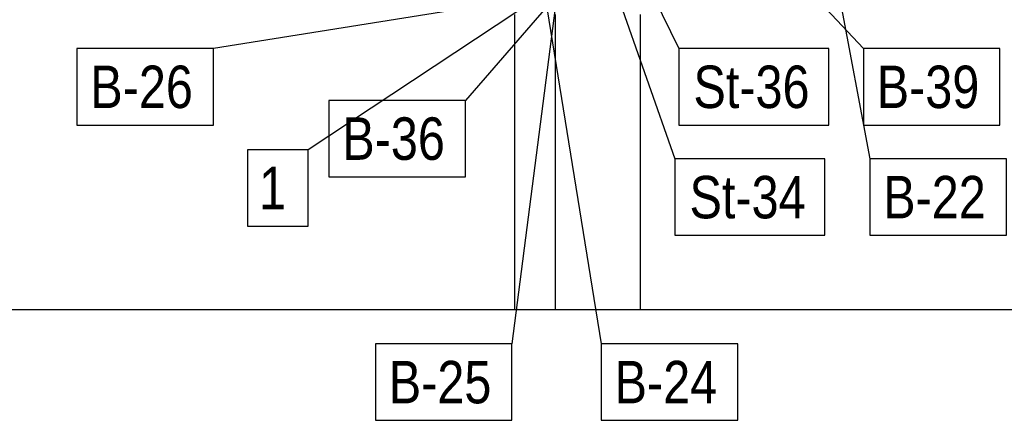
# Model space of a CAD drawing. Header units: millimetres. Extents: x -484 to 16958, y -454 to 3567.
# Tile 18 of 26: x 12331 to 15233, y -10 to 1170. Entities that reach past the tile are written whole.
import ezdxf

# ---------------------------------------------------------------- set-up
doc = ezdxf.new("R2010")
doc.units = ezdxf.units.MM
doc.layers.add('AS_Sciany betonowe', color=252, linetype='Continuous')
doc.styles.add('Arial Narrow', font='ARIALN.TTF', dxfattribs={"height": 5})

msp = doc.modelspace()

# ---------------------------------------------------------------- linework, layer by layer
at = {"color": 7}
for p, q in [((14342.3, 1594), (14817.7, 1084.6)), ((14113.6, 1473), (13644.9, 932)), ((14107, 1430.2), (14273.3, 1084.6)), ((14130.5, 1414.7), (13181.6, 786.5)), ((14717.9, 1395.6), (14836.7, 759.6)), ((14066.6, 1315.8), (14261.8, 759.6)), ((13959.2, 1254.1), (12902, 1084.6)), ((13915.3, 1254.1), (13781.8, 214.6)), ((13877, 1254.1), (14044.9, 214.6))]:
    msp.add_line(p, q, dxfattribs=at)
for points in [[(12499.5, 859.6), (12902, 859.6), (12902, 1084.6), (12499.5, 1084.6), (12499.5, 859.6)], [(14273.3, 859.6), (14715.6, 859.6), (14715.6, 1084.6), (14273.3, 1084.6), (14273.3, 859.6)], [(14817.7, 859.6), (15220.1, 859.6), (15220.1, 1084.6), (14817.7, 1084.6), (14817.7, 859.6)], [(13242.4, 707), (13644.9, 707), (13644.9, 932), (13242.4, 932), (13242.4, 707)], [(13002, 561.5), (13181.6, 561.5), (13181.6, 786.5), (13002, 786.5), (13002, 561.5)], [(14261.8, 534.6), (14704, 534.6), (14704, 759.6), (14261.8, 759.6), (14261.8, 534.6)], [(14836.7, 534.6), (15239.2, 534.6), (15239.2, 759.6), (14836.7, 759.6), (14836.7, 534.6)], [(13379.4, -10.4), (13781.8, -10.4), (13781.8, 214.6), (13379.4, 214.6), (13379.4, -10.4)], [(14044.9, -10.4), (14447.4, -10.4), (14447.4, 214.6), (14044.9, 214.6), (14044.9, -10.4)]]:
    msp.add_lwpolyline(points, dxfattribs=at)
at = {"layer": 'AS_Sciany betonowe', "color": 145, "linetype": 'Continuous', "ltscale": 0.25}
for p, q in [((13789.1, 1185.6), (13789.1, 315.6)), ((13910.5, 315.6), (13910.5, 1185.6)), ((14160.7, 315.6), (14160.7, 1185.6)), ((2330.8, 315.6), (13789.1, 315.6)), ((13789.1, 315.6), (13910.5, 315.6)), ((13910.5, 315.6), (14160.7, 315.6)), ((14160.7, 315.6), (15756.6, 315.6))]:
    msp.add_line(p, q, dxfattribs=at)

# ---------------------------------------------------------------- texts
at = {"color": 7, "style": 'Arial Narrow'}
for s, p in [('B-26', (12539, 909.6)), ('St-36', (14316.8, 909.6)), ('B-39', (14857.1, 909.6)), ('B-36', (13281.8, 757)), ('1', (13036.6, 611.5)), ('St-34', (14305.3, 584.6)), ('B-22', (14876.1, 584.6)), ('B-25', (13418.8, 39.6)), ('B-24', (14084.4, 39.6))]:
    msp.add_text(s, height=125, dxfattribs=at).set_placement(p)

doc.saveas('drawing.dxf')
